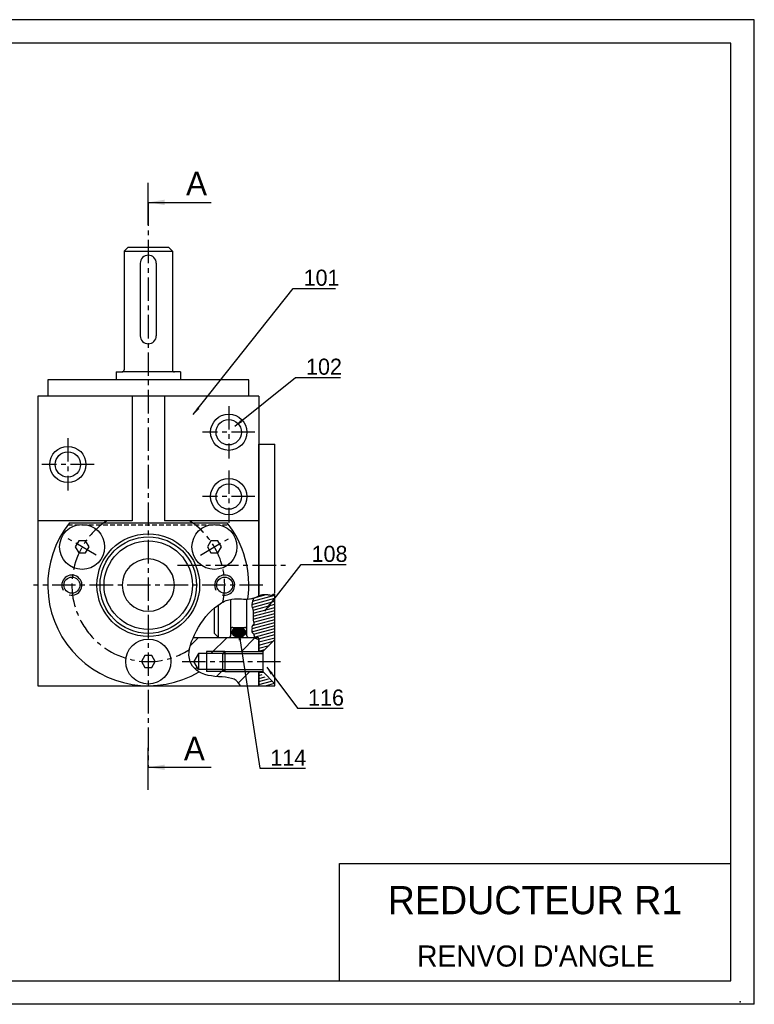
# Model space of a CAD drawing. Extents: x -58 to 1347, y -203 to 217.
# Tile 7 of 10: x 223 to 536, y -203 to 217. Entities that reach past the tile are written whole.
import ezdxf

# ---------------------------------------------------------------- set-up
doc = ezdxf.new("R2010")
doc.units = 0
doc.header["$LTSCALE"] = 8
doc.header["$MEASUREMENT"] = 0
doc.linetypes.add('CENTER', pattern=[2, 1.25, -0.25, 0.25, -0.25])
doc.linetypes.add('HIDDEN', pattern=[0.375, 0.25, -0.125])
for name, color, linetype in [('001_GEARBOX_LH', 160, 'CONTINUOUS'), ('002_BUSH', 140, 'CONTINUOUS'), ('003_OUTPUT_SHAFT', 7, 'CONTINUOUS'), ('004_BEARING_HOUSING', 140, 'CONTINUOUS'), ('005_BEARING_HOUSING', 245, 'CONTINUOUS'), ('006_INPUT_SHAFT', 150, 'CONTINUOUS'), ('007_BEARING_HOUSING', 7, 'CONTINUOUS'), ('008_COVER', 7, 'CONTINUOUS'), ('06', 7, 'CONTINUOUS'), ('AXES', 5, 'CENTER'), ('BRGS', 7, 'CONTINUOUS'), ('FIXINGS', 70, 'CONTINUOUS'), ('HACHURES', 5, 'CONTINUOUS'), ('MERGE', 7, 'CONTINUOUS')]:
    doc.layers.add(name, color=color, linetype=linetype)
doc.styles.get("Standard").update_dxf_attribs({"font": 'txt', "height": 4})
doc.styles.add('STYLE1', font='romans.shx')
doc.dimstyles.new('FOCAS1', dxfattribs={"dimtxt": 3.5, "dimasz": 3.5, "dimexe": 1, "dimexo": 1, "dimgap": 1, "dimtad": 1, "dimdec": 7, "dimtxsty": 'STYLE1', "dimcen": 0, "dimclre": 256, "dimclrt": 4, "dimazin": 3, "dimtfac": 1, "dimtdec": 4, "dimtofl": 0, "dimtmove": 0, "dimatfit": 3, "dimtolj": 1})

msp = doc.modelspace()

# ---------------------------------------------------------------- hatches: boundary and pattern name
at = {"layer": 'HACHURES'}
h = msp.add_hatch(dxfattribs=at)
h.set_pattern_fill('ANSI31', color=256, scale=1.716, style=0)
h.set_pattern_definition([(45, (128.7896, -279.31877), (-0.1516744, 0.1516744), [])])
edge = h.paths.add_edge_path()
edge.add_ellipse((316.22, -44.42), major_axis=(-2.94, 0), ratio=0.729902, start_angle=0, end_angle=360)
h = msp.add_hatch(dxfattribs=at)
h.set_pattern_fill('ANSI31', color=256, scale=10, angle=330, style=0)
h.set_pattern_definition([(15, (-30.3311, -0.034), (-0.323524, 1.2074073), [])])
edge = h.paths.add_edge_path()
edge.add_line((326.51, -61.15), (331.66, -66.3))
edge.add_line((324.8, -61.32), (326.69, -61.32))
edge.add_line((324.8, -61.15), (324.8, -67.16))
edge.add_line((324.8, -67.16), (331.66, -67.16))
edge.add_line((331.66, -67.16), (331.66, -66.3))

# ---------------------------------------------------------------- linework, layer by layer
at = {"layer": '001_GEARBOX_LH', "color": 7}
for p, q in [((230.42, 56.39), (230.42, -67.19)), ((324.8, 56.39), (230.42, 56.39)), ((270.74, 56.39), (270.74, 3.2)), ((284.47, 56.39), (284.47, 3.2)), ((324.8, 56.39), (324.8, -28)), ((270.74, 3.2), (230.42, 3.2)), ((324.8, 3.2), (284.47, 3.2)), ((296.84, -46.57), (322.44, -46.57)), ((322.44, -46.57), (324.8, -47.42)), ((324.8, -47.08), (324.8, -52.57)), ((299.06, -53.43), (297.08, -56.86)), ((299.06, -53.43), (299.06, -60.29)), ((309.35, -53.43), (299.06, -53.43)), ((302.49, -52.57), (302.49, -61.15)), ((299.06, -60.29), (297.08, -56.86)), ((309.35, -60.29), (299.06, -60.29)), ((324.8, -61.15), (324.8, -67.16)), ((230.42, -67.19), (324.8, -67.19))]:
    msp.add_line(p, q, dxfattribs=at)
at = {"layer": '001_GEARBOX_LH', "color": 5, "linetype": 'CENTER'}
msp.add_line((326.56, -24.26), (228.65, -24.26), dxfattribs=at)
at = {"layer": '001_GEARBOX_LH', "color": 5}
for p, q in [((310.21, -52.57), (302.49, -52.57)), ((310.21, -61.15), (302.49, -61.15))]:
    msp.add_line(p, q, dxfattribs=at)
msp.add_open_spline([(316.92, -67.16), (316.28, -66.04), (314.21, -63.08), (301.21, -63.87), (293.17, -56.56), (297.12, -44.37), (302.34, -36.82), (305.92, -33.93)], degree=3, knots=[0.993326, 0.993326, 0.993326, 0.993326, 3.180312, 7.29203, 12.02692, 18.250662, 25.593368, 25.593368, 25.593368, 25.593368], dxfattribs=at)
at = {"layer": '002_BUSH', "color": 7}
for centre, radius in [((311.93, 40.95), 7.72), ((311.93, 40.95), 5.41), ((243.29, 27.22), 7.72), ((243.29, 27.22), 5.41), ((311.93, 13.49), 7.72), ((311.93, 13.49), 5.41)]:
    msp.add_circle(centre, radius, dxfattribs=at)
at = {"layer": '003_OUTPUT_SHAFT', "color": 1}
for p, q in [((277.61, 129.42), (277.61, 147.28)), ((277.62, -111.56), (277.62, -93.7))]:
    msp.add_line(p, q, dxfattribs=at)
at = {"layer": '003_OUTPUT_SHAFT', "color": 7}
msp.add_circle((277.61, -24.26), 18.88, dxfattribs=at)
msp.add_arc((277.61, -24.26), 11.15, 90, 89.9988, dxfattribs=at)
at = {"layer": '004_BEARING_HOUSING', "color": 7, "linetype": 'HIDDEN'}
msp.add_line((243.29, 1.48), (311.93, 1.48), dxfattribs=at)
at = {"layer": '004_BEARING_HOUSING', "color": 7}
msp.add_line((243.95, 2.34), (311.27, 2.34), dxfattribs=at)
for centre, radius in [((277.61, -24.26), 21.91), ((245, -24.26), 3.43), ((310.21, -24.26), 3.43)]:
    msp.add_circle(centre, radius, dxfattribs=at)
for start, end in [(141.6839, 300.3381), (352.0703, 38.3161)]:
    msp.add_arc((277.61, -24.26), 42.9, start, end, dxfattribs=at)
at = {"layer": '004_BEARING_HOUSING', "color": 5}
for centre in [(245, -24.26), (310.21, -24.26)]:
    msp.add_arc(centre, 4.29, 255, 210, dxfattribs=at)
at = {"layer": '005_BEARING_HOUSING', "color": 7}
for p, q in [((324.8, -52.4), (326.69, -52.4)), ((324.8, -61.32), (326.69, -61.32))]:
    msp.add_line(p, q, dxfattribs=at)
at = {"layer": '006_INPUT_SHAFT', "color": 7}
for p, q in [((269.03, 119.89), (267.31, 118.17)), ((267.31, 118.17), (267.31, 67.55)), ((267.31, 118.17), (287.9, 118.17)), ((269.03, 119.89), (286.19, 119.89)), ((287.9, 118.17), (286.19, 119.89)), ((287.9, 118.17), (287.9, 67.55)), ((274.18, 113.02), (274.18, 82.13)), ((281.04, 113.02), (281.04, 82.13)), ((263.88, 66.69), (266.45, 66.69)), ((263.88, 66.69), (263.88, 63.26)), ((288.76, 66.69), (266.45, 66.69)), ((291.34, 66.69), (288.76, 66.69)), ((291.34, 66.69), (291.34, 63.26))]:
    msp.add_line(p, q, dxfattribs=at)
for centre, radius, start, end in [((277.61, 113.02), 3.43, 0, 180), ((277.61, 82.13), 3.43, 180, 0), ((266.45, 67.55), 0.858, 270, 0), ((288.76, 67.55), 0.858, 180, 270)]:
    msp.add_arc(centre, radius, start, end, dxfattribs=at)
at = {"layer": '007_BEARING_HOUSING', "color": 7}
for p, q in [((277.61, 63.26), (234.71, 63.26)), ((234.71, 63.26), (234.71, 56.39)), ((320.51, 63.26), (277.61, 63.26)), ((320.51, 56.39), (320.51, 63.26)), ((320.51, 56.39), (234.71, 56.39))]:
    msp.add_line(p, q, dxfattribs=at)
at = {"layer": '008_COVER', "color": 7}
for p, q in [((324.8, -28.87), (324.8, 35.8)), ((324.8, 35.8), (331.66, 35.8)), ((331.66, -27.64), (331.66, 35.8)), ((331.66, -47.42), (331.66, -28.06)), ((307.64, -46.57), (307.64, -32.64)), ((312.79, -45.88), (312.79, -30.36)), ((319.65, -45.88), (319.65, -30.19)), ((305.92, -44.85), (305.92, -33.93)), ((305.92, -44.85), (307.64, -46.57)), ((313.64, -42.28), (318.79, -42.28)), ((307.64, -46.57), (312.1, -46.57)), ((320.34, -46.57), (324.28, -46.57)), ((324.8, -52.57), (324.8, -47.08)), ((331.66, -65.41), (331.66, -47.46)), ((324.8, -52.4), (326.69, -52.4)), ((324.8, -67.19), (324.8, -61.15)), ((324.8, -61.32), (326.69, -61.32)), ((324.8, -67.16), (331.66, -67.16)), ((331.66, -67.16), (331.66, -66.3))]:
    msp.add_line(p, q, dxfattribs=at)
for centre, radius, start, end in [((312.1, -45.88), 0.686, 270, 0), ((313.64, -43.13), 0.858, 90, 180), ((318.79, -43.13), 0.858, 0, 90), ((320.34, -45.88), 0.686, 180, 270), ((324.28, -47.08), 0.515, 0, 90)]:
    msp.add_arc(centre, radius, start, end, dxfattribs=at)
at = {"layer": '008_COVER', "color": 5}
msp.add_open_spline([(305.92, -33.93), (307.47, -32.74), (310.37, -30.49), (316.31, -29.93), (321.2, -30.52), (324.02, -29.24), (324.8, -28.87)], degree=3, knots=[0, 0, 0, 0, 3.344334, 6.27351, 10.161467, 11.664482, 11.664482, 11.664482, 11.664482], dxfattribs=at)
at = {"layer": '008_COVER', "color": 5, "start_tangent": (0.707413, -0.7068)}
msp.add_spline([(324.79, -28.87), (325.13, -28.55), (326.08, -28.37), (327, -28.25), (327.86, -28.25), (328.48, -28.31), (329.1, -28.39), (329.74, -28.49), (330.44, -28.49), (330.74, -28.19), (331.18, -28.09), (331.38, -28.09), (331.58, -28.03), (331.66, -27.97)], degree=3, dxfattribs=at)
at = {"layer": '06', "color": 5}
msp.add_spline([(322.58, -29.81), (321.87, -32.45), (321.87, -33.24), (322.18, -34.37), (322.38, -35.12), (322.38, -36.47), (322.38, -37.78), (322.38, -39.3), (322.38, -41.31), (322.07, -41.49), (321.87, -42.24), (321.87, -43.23), (321.87, -44.14), (322.16, -44.65), (322.69, -45.55), (322.78, -45.9), (322.78, -46.46), (322.78, -46.56)], degree=3, dxfattribs=at)
at = {"layer": 'AXES', "linetype": 'CENTER'}
for p, q in [((277.61, 139.01), (277.61, -101.97)), ((311.93, 52.14), (311.93, 29.76)), ((243.29, 38.41), (243.29, 16.04)), ((323.11, 40.95), (300.74, 40.95)), ((254.47, 27.22), (232.1, 27.22)), ((311.93, 24.68), (311.93, 2.31)), ((323.11, 13.49), (300.74, 13.49)), ((255.38, -11.43), (243.36, -4.49)), ((299.83, -11.43), (311.85, -4.49)), ((290.13, -15.68), (336.13, -15.68)), ((292.05, -56.86), (335.46, -56.86))]:
    msp.add_line(p, q, dxfattribs=at)
for start, end in [(122.6369, 302.5981), (347.1223, 57.3631)]:
    msp.add_arc((277.61, -24.26), 32.6, start, end, dxfattribs=at)
at = {"layer": 'BRGS', "color": 7}
msp.add_circle((277.61, -24.26), 20.59, dxfattribs=at)
at = {"layer": 'FIXINGS', "color": 7}
for p, q in [((326.51, -52.57), (331.66, -47.42)), ((331.66, -66.3), (331.66, -47.42)), ((309.35, -53.43), (310.21, -52.57)), ((309.35, -53.43), (309.35, -60.29)), ((310.21, -52.57), (326.51, -52.57)), ((310.21, -52.57), (310.21, -61.15)), ((326.51, -52.57), (326.51, -61.15)), ((310.21, -61.15), (309.35, -60.29)), ((310.21, -61.15), (326.51, -61.15)), ((326.51, -61.15), (331.66, -66.3))]:
    msp.add_line(p, q, dxfattribs=at)
at = {"layer": 'FIXINGS', "color": 5}
for p, q in [((309.35, -53.43), (326.51, -53.43)), ((309.35, -60.29), (326.51, -60.29))]:
    msp.add_line(p, q, dxfattribs=at)
at = {"layer": 'FIXINGS', "color": 7}
for points in [[(252.32, -7.96), (250.85, -5.4), (247.9, -5.4), (246.42, -7.96), (247.9, -10.51), (250.85, -10.51)], [(308.8, -7.96), (307.32, -5.4), (304.37, -5.4), (302.89, -7.96), (304.37, -10.51), (307.32, -10.51)], [(280.56, -56.86), (279.08, -54.31), (276.13, -54.31), (274.66, -56.86), (276.13, -59.42), (279.08, -59.42)]]:
    msp.add_lwpolyline(points, close=True, dxfattribs=at)
for centre in [(249.37, -7.96), (305.84, -7.96), (277.61, -56.86)]:
    msp.add_circle(centre, 9.61, dxfattribs=at)
msp.add_ellipse((316.22, -44.42), major_axis=(-2.94, 0), ratio=0.729902, dxfattribs=at)
at = {"layer": 'HACHURES'}
for p, q in [((321.2, -30.07), (327.99, -28.26)), ((322.14, -31.12), (331.66, -28.57)), ((321.87, -32.48), (331.66, -29.86)), ((321.98, -33.75), (331.66, -31.15)), ((322.34, -34.94), (331.66, -32.45)), ((322.33, -38.83), (331.66, -36.33)), ((322.38, -37.52), (331.66, -35.04)), ((322.39, -36.23), (331.66, -33.74)), ((322.55, -40.07), (331.66, -37.62)), ((321.87, -44.13), (331.66, -41.51)), ((321.88, -42.83), (331.66, -40.21)), ((322.08, -41.49), (331.66, -38.92)), ((322.44, -46.57), (331.66, -44.09)), ((322.55, -45.24), (331.66, -42.8)), ((324.8, -47.23), (331.66, -45.39)), ((295.54, -50.12), (299.1, -46.57)), ((304.37, -53.43), (311.23, -46.57)), ((317.36, -52.57), (323.12, -46.81)), ((324.8, -48.52), (331.66, -46.68)), ((324.8, -49.82), (330.91, -48.18)), ((324.8, -51.11), (329.14, -49.95)), ((324.8, -52.4), (327.37, -51.71)), ((297.69, -60.11), (298.49, -59.31)), ((306.69, -63.24), (309.5, -60.44)), ((316.13, -65.94), (320.91, -61.15))]:
    msp.add_line(p, q, dxfattribs=at)
at = {"layer": 'MERGE', "color": 8}
for p, q in [((536.28, 216.93), (-57.72, 216.93)), ((536.28, -203.07), (-57.72, -203.07))]:
    msp.add_line(p, q, dxfattribs=at)
at = {"layer": 'MERGE', "color": 7}
for p, q in [((536.28, -203.07), (536.28, 216.93)), ((526.28, 206.93), (-47.72, 206.93)), ((526.28, -193.07), (526.28, 206.93)), ((359.28, -143.07), (526.28, -143.07)), ((359.28, -193.07), (359.28, -143.07)), ((-47.72, -193.07), (526.28, -193.07))]:
    msp.add_line(p, q, dxfattribs=at)
msp.add_point((530.28, -202.07), dxfattribs=at)

# ---------------------------------------------------------------- texts
at = {"layer": '008_COVER'}
for s, height, p in [('REDUCTEUR R1', 12, (379.82, -164.64)), ("RENVOI D'ANGLE", 9, (392.37, -186.98))]:
    msp.add_text(s, height=height, dxfattribs=at).set_placement(p)
at = {"layer": '06', "color": 7}
for p in [(293.75, 142.08), (292.82, -98.96)]:
    msp.add_text('A', height=10, dxfattribs=at).set_placement(p)
at = {"layer": '06', "color": 7, "char_height": 6.864, "attachment_point": 4}
for s, insert in [('101', (343.9, 106.83)), ('\\A1;102', (344.95, 68.87)), ('108', (347.31, -10.97)), ('\\A1;116', (345.82, -72.26)), ('\\A1;114', (329.73, -97.89))]:
    msp.add_mtext(s, dxfattribs=dict(at, insert=insert))

# ---------------------------------------------------------------- leaders
at = {"layer": '06', "color": 1}
for points in [[(277.62, 139.01), (304.4, 139.01)], [(277.62, -101.97), (304.4, -101.97)]]:
    msp.add_leader(points, dimstyle='FOCAS1', override={"dimscale": 2}, dxfattribs=at)
at = {"layer": '06', "color": 5, "annotation_type": 0, "has_hookline": 1, "hookline_direction": 0}
for points, text_width in [([(296.83, 48.52), (339.4, 102.33), (342.9, 102.33)], 13.68), ([(314.58, 43.48), (340.45, 64.37), (343.95, 64.37)], 14.76), ([(327.41, -35.34), (342.81, -15.47), (346.31, -15.47)], 14.81), ([(316.19, -44.31), (325.23, -102.34), (328.73, -102.34)], 15.02), ([(328.16, -59.25), (341.32, -76.76), (344.82, -76.76)], 14.9)]:
    msp.add_leader(points, dimstyle='FOCAS1', override={"dimtxsty": 'STANDARD', "dimclrt": 7}, dxfattribs=dict(at, text_width=text_width))

doc.saveas('drawing.dxf')
